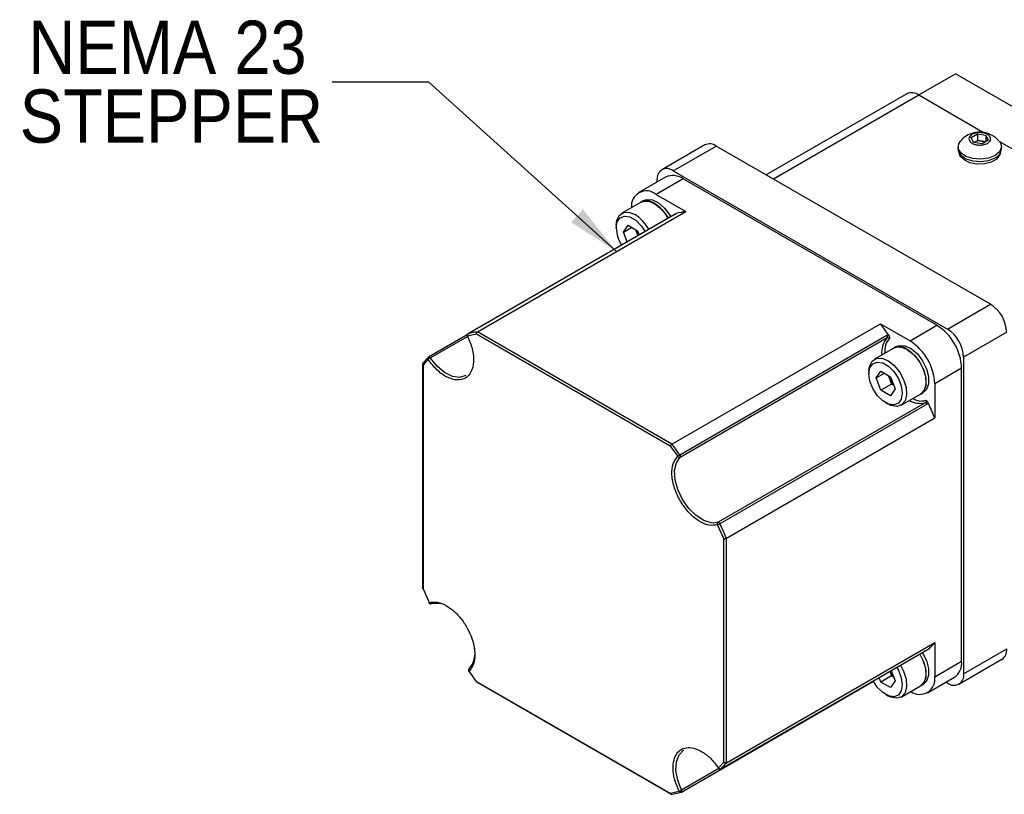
# Model space of a CAD drawing. Header units: millimetres. Extents: x 4 to 432, y 0 to 276.
# Tile 4 of 6: x 235 to 299, y 168 to 219. Entities that reach past the tile are written whole.
import ezdxf

# ---------------------------------------------------------------- set-up
doc = ezdxf.new("R2010")
doc.units = ezdxf.units.MM
doc.linetypes.add('SLD-Solid', pattern=[0])
doc.layers.add('TEXT', color=140, linetype='SLD-Solid', lineweight=25)
doc.styles.add('SLDTEXTSTYLE0', font='GOTHIC.TTF', dxfattribs={"width": 0.913})
doc.styles.get("Standard").update_dxf_attribs({"font": 'GOTHIC.TTF'})
doc.dimstyles.new('SLDDIMSTYLE6', dxfattribs={"dimtxt": 0.18, "dimasz": 3.5, "dimexe": 0, "dimexo": 0.0625, "dimgap": 0, "dimtad": 0, "dimtih": 1, "dimtoh": 1, "dimdec": 0, "dimrnd": 1e-09, "dimzin": 0, "dimdsep": 46, "dimtxsty": 'Standard', "dimsah": 1, "dimcen": 0.09, "dimadec": 0, "dimazin": 0, "dimtfac": 3.5, "dimtdec": 0, "dimtofl": 0, "dimtmove": 0, "dimatfit": 3, "dimfxl": 0, "dimfrac": 2, "dimtolj": 1, "dimtzin": 0, "dimarcsym": 0})

# ---------------------------------------------------------------- blocks, each defined once
blk = doc.blocks.new('SW_NOTE_0_3')
at = {"layer": 'TEXT', "color": 0, "char_height": 3.5, "attachment_point": 2, "style": 'SLDTEXTSTYLE0'}
for s, insert in [('NEMA 23', (-10.823, 4.046)), ('STEPPER', (-10.566, -0.48))]:
    blk.add_mtext(s, dxfattribs=dict(at, insert=insert))

msp = doc.modelspace()

# ---------------------------------------------------------------- linework, layer by layer
for p, q in [((293.722, 213.581), (296.134, 214.974)), ((317.348, 202.728), (296.134, 214.974)), ((292.928, 213.66), (283.689, 208.327)), ((284.154, 208.058), (293.721, 213.582)), ((293.721, 213.582), (298.024, 211.098)), ((297.168, 210.785), (297.576, 211.021)), ((297.576, 211.021), (298.134, 210.934)), ((297.576, 211.021), (297.576, 210.596)), ((297.317, 210.463), (297.168, 210.785)), ((297.875, 210.377), (297.317, 210.463)), ((297.34, 210.46), (297.372, 210.478)), ((297.372, 210.478), (297.342, 210.459)), ((297.372, 210.478), (297.576, 210.596)), ((297.576, 210.596), (297.855, 210.553)), ((297.855, 210.553), (298.111, 210.513)), ((298.283, 210.613), (297.875, 210.377)), ((298.134, 210.934), (298.283, 210.613)), ((298.134, 210.934), (298.134, 210.526)), ((299.022, 210.522), (306.51, 206.199)), ((279.651, 210.299), (276.823, 208.666)), ((277.573, 208.592), (280.401, 210.225)), ((298.433, 199.816), (280.401, 210.225)), ((296.3, 210.18), (296.3, 210.025)), ((299.15, 210.025), (299.15, 210.18)), ((277.573, 208.592), (295.604, 198.183)), ((277.07, 208.181), (275.302, 207.161)), ((278.22, 208.068), (276.452, 207.047)), ((276.512, 207.859), (276.512, 207.98)), ((294.908, 198.434), (278.22, 208.068)), ((275.459, 206.535), (274.186, 205.8)), ((275.636, 206.637), (275.459, 206.535)), ((276.452, 207.047), (278.402, 205.921)), ((264.702, 198.012), (278.402, 205.921)), ((277.628, 205.698), (264.078, 197.876)), ((277.7, 205.738), (264.088, 197.88)), ((277.691, 205.734), (277.628, 205.698)), ((273.824, 204.999), (273.824, 204.835)), ((274.293, 204.565), (274.606, 205.011)), ((274.293, 204.565), (274.836, 204.878)), ((274.544, 203.917), (274.293, 204.565)), ((274.606, 205.011), (275.233, 204.649)), ((275.095, 204.729), (275.157, 204.569)), ((275.157, 204.569), (275.251, 204.326)), ((275.233, 204.649), (275.339, 204.376)), ((295.604, 198.183), (298.433, 199.816)), ((277.489, 190.63), (291.189, 198.539)), ((291.189, 198.539), (293.14, 197.413)), ((293.14, 197.413), (294.908, 198.434)), ((264.026, 197.815), (261.487, 196.349)), ((261.603, 196.291), (264.082, 197.722)), ((264.64, 197.844), (264.052, 197.716)), ((264.088, 197.88), (264.078, 197.876)), ((277.375, 190.492), (264.64, 197.844)), ((277.489, 190.63), (264.702, 198.012)), ((278.008, 189.924), (291.62, 197.782)), ((278.026, 189.769), (291.638, 197.626)), ((291.773, 197.712), (291.799, 197.577)), ((299.493, 197.979), (296.665, 196.346)), ((292.076, 196.942), (290.803, 196.207)), ((292.253, 197.044), (292.076, 196.942)), ((261.126, 195.815), (261.461, 196.19)), ((296.665, 196.346), (296.665, 175.524)), ((261.089, 195.897), (261.089, 181.129)), ((261.126, 195.815), (261.126, 181.109)), ((296.534, 195.617), (294.766, 194.596)), ((296.534, 176.347), (296.534, 195.617)), ((290.441, 195.406), (290.441, 195.243)), ((290.91, 194.972), (291.223, 195.418)), ((290.91, 194.972), (291.453, 195.285)), ((291.223, 194.164), (290.91, 194.972)), ((291.223, 195.418), (291.85, 195.056)), ((291.712, 195.136), (291.774, 194.976)), ((291.774, 194.976), (291.931, 194.572)), ((291.85, 195.056), (292.164, 194.248)), ((291.931, 194.572), (291.223, 194.164)), ((292.164, 194.248), (291.85, 193.802)), ((291.931, 194.572), (292.069, 194.492)), ((294.766, 194.596), (294.766, 192.344)), ((291.85, 193.802), (291.223, 194.164)), ((292.553, 193.176), (293.826, 193.911)), ((293.826, 193.911), (294.003, 194.013)), ((294.131, 193.338), (280.519, 185.48)), ((294.256, 193.245), (280.645, 185.387)), ((291.537, 193.344), (291.678, 193.263)), ((294.168, 193.502), (294.272, 193.413)), ((294.197, 193.32), (294.185, 193.328)), ((281.066, 184.435), (294.766, 192.344)), ((277.375, 190.492), (277.868, 189.82)), ((280.519, 185.48), (280.228, 185.434)), ((280.889, 184.405), (280.485, 185.317)), ((280.889, 169.699), (280.889, 184.405)), ((281.066, 169.669), (281.066, 184.435)), ((261.126, 181.109), (261.53, 180.197)), ((261.618, 180.123), (261.633, 180.126)), ((281.066, 169.669), (294.766, 177.578)), ((294.766, 177.578), (294.766, 175.326)), ((280.704, 169.267), (294.317, 177.125)), ((280.714, 169.274), (294.326, 177.132)), ((296.665, 175.524), (299.493, 177.157)), ((294.766, 175.326), (296.534, 176.347)), ((296.354, 174.837), (299.182, 176.47)), ((264.64, 175.022), (264.147, 175.694)), ((291.815, 175.681), (291.931, 175.384)), ((291.903, 175.731), (292.164, 175.059)), ((264.639, 174.98), (277.427, 167.597)), ((264.64, 175.022), (277.375, 167.67)), ((278.113, 167.74), (290.733, 175.026)), ((291.223, 174.975), (291.108, 175.273)), ((291.931, 175.384), (291.223, 174.975)), ((291.85, 174.613), (291.223, 174.975)), ((292.164, 175.059), (291.85, 174.613)), ((291.931, 175.384), (292.069, 175.304)), ((293.826, 174.722), (294.003, 174.824)), ((294.29, 174.273), (296.057, 175.294)), ((295.604, 174.911), (295.5, 174.972)), ((291.537, 174.156), (291.678, 174.074)), ((292.553, 173.987), (293.826, 174.722)), ((280.889, 169.699), (280.554, 169.324)), ((280.562, 169.281), (278.12, 167.871)), ((280.54, 169.304), (280.539, 169.304)), ((277.375, 167.67), (277.962, 167.798))]:
    msp.add_line(p, q)
at = {"flags": 128}
for points in [[(298.733, 209.599), (298.301, 209.428), (297.791, 209.359), (297.273, 209.4), (296.815, 209.547), (296.48, 209.78), (296.314, 210.067), (296.338, 210.369), (296.448, 210.544)], [(299.001, 210.547), (299.077, 210.442), (299.149, 210.142), (299.029, 209.848), (298.733, 209.599)], [(296.3, 210.025), (296.314, 209.911), (296.48, 209.625), (296.815, 209.392), (297.273, 209.245), (297.791, 209.203), (298.301, 209.273), (298.733, 209.443)], [(296.352, 209.806), (296.422, 209.589), (296.668, 209.334), (297.056, 209.148), (297.535, 209.055), (298.04, 209.069), (298.502, 209.187), (298.86, 209.393), (299.064, 209.66), (299.099, 209.806)], [(275.459, 206.535), (275.657, 206.606), (276.03, 206.58), (276.436, 206.384), (276.831, 206.041), (277.172, 205.587), (277.238, 205.473)], [(275.636, 206.637), (275.834, 206.708), (276.207, 206.682), (276.613, 206.486), (277.008, 206.143), (277.349, 205.689), (277.415, 205.575)], [(273.824, 204.999), (273.862, 205.328), (274.025, 205.664), (274.301, 205.851), (274.659, 205.868), (275.061, 205.713)], [(273.824, 204.835), (273.89, 205.23), (274.08, 205.501), (274.372, 205.615), (274.73, 205.559), (275.11, 205.339), (275.468, 204.982), (275.724, 204.599)], [(275.109, 204.72), (275.125, 204.661), (275.157, 204.569)], [(264.052, 197.716), (264.04, 197.713), (264.032, 197.711), (264.029, 197.712), (264.028, 197.713)], [(292.076, 196.942), (292.274, 197.013), (292.647, 196.987), (293.053, 196.791), (293.448, 196.448), (293.789, 195.994), (294.039, 195.478), (294.172, 194.957), (294.172, 194.487), (294.039, 194.118), (293.826, 193.911)], [(292.253, 197.044), (292.451, 197.115), (292.824, 197.089), (293.23, 196.894), (293.625, 196.55), (293.966, 196.096), (294.216, 195.58), (294.348, 195.059), (294.348, 194.589), (294.216, 194.22), (294.003, 194.013)], [(292.951, 196.855), (293.353, 196.546), (293.711, 196.115), (293.987, 195.61), (294.151, 195.085), (294.184, 194.596), (294.084, 194.198), (293.861, 193.933), (293.826, 193.911)], [(263.929, 195.125), (263.529, 195.009), (263.052, 195.079), (262.544, 195.332), (262.048, 195.748), (261.603, 196.291)], [(290.441, 195.406), (290.479, 195.735), (290.642, 196.071), (290.918, 196.258), (291.276, 196.275), (291.678, 196.121)], [(290.441, 195.243), (290.507, 195.637), (290.697, 195.908), (290.989, 196.022), (291.347, 195.966), (291.727, 195.747), (292.085, 195.39), (292.376, 194.939), (292.567, 194.448), (292.633, 193.977), (292.567, 193.583), (292.376, 193.312), (292.085, 193.198), (291.727, 193.254), (291.347, 193.473), (290.989, 193.83), (290.697, 194.281), (290.507, 194.772), (290.441, 195.243)], [(291.678, 196.121), (292.08, 195.811), (292.438, 195.38), (292.714, 194.875), (292.878, 194.35), (292.911, 193.862), (292.812, 193.463), (292.589, 193.198), (292.267, 193.095), (291.882, 193.165), (291.678, 193.263)], [(291.726, 195.127), (291.742, 195.068), (291.774, 194.976)], [(280.228, 185.434), (280.077, 185.443), (279.582, 185.595), (279.073, 185.922), (278.595, 186.398), (278.185, 186.984), (277.879, 187.63), (277.701, 188.283), (277.666, 188.89), (277.778, 189.399), (278.026, 189.769)], [(261.505, 180.195), (261.505, 180.195), (261.509, 180.193), (261.518, 180.194), (261.53, 180.197)], [(261.673, 180.136), (262.115, 180.173), (262.298, 180.137)], [(293.782, 176.816), (293.789, 176.805), (294.039, 176.29), (294.172, 175.768), (294.172, 175.298), (294.039, 174.929), (293.826, 174.722)], [(293.782, 176.816), (293.987, 176.421), (294.151, 175.896), (294.184, 175.408), (294.084, 175.009), (293.861, 174.744), (293.826, 174.722)], [(293.959, 176.918), (293.966, 176.907), (294.216, 176.392), (294.348, 175.87), (294.348, 175.4), (294.216, 175.031), (294.003, 174.824)], [(292.51, 176.082), (292.714, 175.686), (292.878, 175.161), (292.911, 174.673), (292.812, 174.275), (292.589, 174.01), (292.267, 173.906), (291.882, 173.976), (291.678, 174.074)], [(264.147, 175.694), (264.139, 175.684), (264.134, 175.677), (264.133, 175.673), (264.133, 175.672)], [(292.268, 175.942), (292.376, 175.75), (292.567, 175.26), (292.633, 174.789), (292.567, 174.394), (292.376, 174.123), (292.085, 174.009), (291.727, 174.065), (291.347, 174.285), (290.989, 174.642), (290.733, 175.026)], [(278.12, 167.871), (277.868, 168.528), (277.751, 169.167), (277.781, 169.737), (277.954, 170.189), (278.256, 170.488), (278.263, 170.492)], [(280.539, 169.304), (280.539, 169.305), (280.54, 169.309), (280.545, 169.315), (280.554, 169.324)], [(280.704, 169.267), (280.707, 169.268), (280.714, 169.274)], [(278.113, 167.74), (278.116, 167.742), (278.127, 167.753), (278.134, 167.767), (278.138, 167.784), (278.139, 167.804), (278.136, 167.826), (278.13, 167.849), (278.12, 167.871)]]:
    msp.add_lwpolyline(points, dxfattribs=at)
for centre, radius, start, end in [((293.256, 212.932), 0.798, 54.38265, 114.30673), ((297.725, 209.797), 0.768, 80.22864, 117.35738), ((297.762, 209.899), 0.661, 62.77734, 81.94088), ((279.962, 209.612), 0.754, 54.38278, 114.30658), ((298.481, 210.065), 0.67, 292.07132, 356.60847), ((277.159, 208.084), 0.655, 50.79658, 189.21392), ((277.546, 207.127), 1.157, 54.38248, 114.30705), ((275.817, 206.279), 0.997, 50.43573, 186.28176), ((275.826, 205.777), 0.842, 52.85781, 115.83151), ((274.941, 204.25), 2.603, 28.0266, 57.63446), ((279.389, 199.854), 6.147, 99.23535, 105.27661), ((273.668, 203.515), 2.603, 28.0266, 57.63446), ((276.148, 204.936), 2.326, 182.47792, 212.63075), ((276.381, 205.046), 1.313, 201.29826, 212.58441), ((297.19, 197.874), 2.305, 2.60543, 57.39457), ((268.881, 181.613), 28.003, 35.32855, 37.18957), ((293.003, 195.456), 3.535, 2.60541, 57.39457), ((294.362, 196.241), 2.305, 2.60543, 57.39457), ((264.164, 197.777), 0.127, 126.33912, 208.76064), ((265.69, 191.937), 6.155, 99.23791, 105.0859), ((292.775, 196.637), 1.507, 138.94964, 185.97357), ((292.443, 196.184), 0.842, 52.85796, 115.83153), ((291.235, 194.436), 3.535, 2.60541, 57.39457), ((265.918, 192.033), 6.187, 135.85597, 140.76168), ((261.542, 196.26), 0.106, 140.04995, 220.95922), ((262.068, 195.487), 0.929, 119.9925, 130.76445), ((261.513, 196.291), 0.0641, 55.02356, 113.65579), ((261.46, 196.196), 0.172, 33.33068, 58.46247), ((292.971, 195.438), 1.283, 201.10208, 223.99564), ((293.82, 194.719), 1.416, 239.77077, 282.66435), ((268.913, 181.471), 28.047, 22.81146, 25.0072), ((255.187, 173.709), 27.995, 35.39669, 37.18976), ((278.385, 189.271), 0.754, 120.00304, 133.29175), ((277.976, 189.883), 0.125, 210.33061, 293.62419), ((277.913, 189.834), 0.131, 330.0558, 43.53329), ((280.593, 185.38), 0.125, 126.3822, 210.09451), ((280.243, 186.083), 0.803, 287.52069, 299.99654), ((280.535, 185.413), 0.0685, 56.03618, 103.66634), ((280.473, 185.312), 0.188, 23.8041, 57.61558), ((255.221, 173.565), 28.038, 22.81126, 24.93923), ((261.63, 180.233), 0.106, 199.80014, 294.10166), ((289.98, 181.487), 6.18, 315.66762, 320.76457), ((262.944, 176.882), 1.6, 319.73861, 12.52408), ((298.757, 177.076), 0.741, 305.08346, 6.22895), ((295.446, 176.204), 1.097, 303.86094, 7.4513), ((264.227, 175.762), 0.105, 125.83428, 220.60944), ((292.96, 176.241), 1.269, 206.05108, 224.05375), ((296.018, 175.419), 0.655, 230.79664, 9.21415), ((293.783, 175.16), 0.997, 233.71391, 9.57337), ((276.276, 173.581), 6.184, 315.85543, 320.76354), ((280.662, 169.391), 0.128, 211.66623, 293.67784), ((276.501, 173.68), 6.156, 279.23837, 285.0859), ((277.618, 168.742), 1.005, 290.05561, 300.00473), ((278.066, 167.837), 0.11, 200.88003, 279.24472)]:
    msp.add_arc(centre, radius, start, end)
for points, knots in [([(298.98, 210.543), (298.94, 210.597), (298.855, 210.714), (298.63, 210.879), (298.318, 211.047), (297.893, 211.148), (297.42, 211.133), (296.954, 210.969), (296.616, 210.758), (296.49, 210.576), (296.462, 210.535)], [0, 0, 0, 0, 0.069641, 0.149995, 0.286641, 0.436393, 0.599579, 0.770901, 0.948118, 1, 1, 1, 1]), ([(298.229, 210.99), (298.28, 210.954), (298.382, 210.882), (298.446, 210.745), (298.433, 210.605), (298.339, 210.475), (298.176, 210.37), (297.962, 210.302), (297.721, 210.28), (297.481, 210.304), (297.317, 210.357), (297.18, 210.429), (297.071, 210.517), (297.004, 210.652), (297.018, 210.793), (297.112, 210.923), (297.275, 211.028), (297.489, 211.095), (297.729, 211.118), (297.969, 211.093), (298.134, 211.041), (298.211, 210.999), (298.229, 210.99)], [0, 0, 0, 0, 0.0536861, 0.1073729, 0.1610582, 0.214745, 0.2684306, 0.3221169, 0.3758038, 0.4294897, 0.483176, 0.5, 0.5536861, 0.6073729, 0.6610582, 0.714745, 0.7684306, 0.8221169, 0.8758038, 0.9294897, 0.983176, 1, 1, 1, 1]), ([(277.7, 205.738), (277.696, 205.736), (277.687, 205.733), (277.676, 205.722), (277.668, 205.708), (277.666, 205.696), (277.665, 205.69)], [0, 0, 0, 0, 0.250007, 0.500023, 0.749997, 1, 1, 1, 1]), ([(277.769, 205.784), (277.761, 205.777), (277.744, 205.764), (277.715, 205.746), (277.7, 205.738)], [0, 0, 0, 0, 0.499118, 1, 1, 1, 1]), ([(277.745, 205.766), (277.748, 205.77), (277.755, 205.779), (277.765, 205.782), (277.769, 205.784)], [0, 0, 0, 0, 0.514495, 1, 1, 1, 1]), ([(264.052, 197.716), (264.168, 197.438), (264.407, 196.861), (264.485, 196.016), (264.321, 195.34), (263.937, 194.923), (263.387, 194.79), (262.722, 194.977), (262.028, 195.459), (261.646, 195.952), (261.461, 196.19)], [0, 0, 0, 0, 0.120834, 0.25, 0.379167, 0.5, 0.620833, 0.75, 0.879167, 1, 1, 1, 1]), ([(264.079, 197.875), (264.077, 197.874), (264.064, 197.868), (264.043, 197.848), (264.021, 197.812), (264.014, 197.768), (264.017, 197.732), (264.028, 197.716), (264.03, 197.713)], [0, 0, 0, 0, 0.03427, 0.233766, 0.454024, 0.692303, 0.943332, 1, 1, 1, 1]), ([(264.64, 197.844), (264.638, 197.854), (264.635, 197.872), (264.637, 197.905), (264.644, 197.936), (264.657, 197.964), (264.67, 197.984), (264.686, 198.001), (264.697, 198.008), (264.702, 198.012)], [0, 0, 0, 0, 0.15541, 0.290541, 0.49937, 0.630923, 0.758004, 0.880901, 1, 1, 1, 1]), ([(291.799, 197.577), (291.691, 197.447), (291.489, 197.204), (291.475, 196.785), (291.468, 196.591)], [0, 0, 0, 0, 0.535737, 1, 1, 1, 1]), ([(291.62, 197.782), (291.636, 197.79), (291.669, 197.806), (291.708, 197.806), (291.727, 197.806)], [0, 0, 0, 0, 0.500879, 1, 1, 1, 1]), ([(291.655, 197.694), (291.654, 197.701), (291.652, 197.716), (291.644, 197.739), (291.633, 197.761), (291.624, 197.775), (291.62, 197.782)], [0, 0, 0, 0, 0.2500035, 0.5000056, 0.7500101, 1, 1, 1, 1]), ([(291.638, 197.626), (291.641, 197.63), (291.648, 197.638), (291.654, 197.654), (291.657, 197.672), (291.656, 197.686), (291.655, 197.694)], [0, 0, 0, 0, 0.250005, 0.499992, 0.749984, 1, 1, 1, 1]), ([(291.638, 197.626), (291.644, 197.63), (291.657, 197.636), (291.679, 197.639), (291.703, 197.639), (291.719, 197.634), (291.727, 197.632)], [0, 0, 0, 0, 0.24909, 0.498794, 0.749061, 1, 1, 1, 1]), ([(291.727, 197.806), (291.737, 197.79), (291.756, 197.76), (291.768, 197.727), (291.773, 197.712)], [0, 0, 0, 0, 0.526725, 1, 1, 1, 1]), ([(291.727, 197.632), (291.734, 197.629), (291.748, 197.624), (291.767, 197.611), (291.785, 197.596), (291.794, 197.583), (291.799, 197.577)], [0, 0, 0, 0, 0.250032, 0.5000229, 0.7500168, 1, 1, 1, 1]), ([(261.487, 196.349), (261.485, 196.348), (261.475, 196.343), (261.467, 196.334), (261.461, 196.328)], [0, 0, 0, 0, 0.182642, 1, 1, 1, 1]), ([(261.126, 195.947), (261.12, 195.943), (261.109, 195.936), (261.098, 195.921), (261.09, 195.905), (261.088, 195.882), (261.093, 195.858), (261.107, 195.834), (261.119, 195.821), (261.126, 195.815)], [0, 0, 0, 0, 0.119102, 0.242007, 0.369084, 0.500701, 0.70949, 0.844631, 1, 1, 1, 1]), ([(293.324, 193.621), (293.436, 193.565), (293.745, 193.41), (294.003, 193.466), (294.168, 193.502)], [0, 0, 0, 0, 0.362511, 1, 1, 1, 1]), ([(294.179, 193.412), (294.177, 193.403), (294.173, 193.386), (294.158, 193.359), (294.141, 193.346), (294.131, 193.338)], [0, 0, 0, 0, 0.275488, 0.534326, 1, 1, 1, 1]), ([(294.185, 193.328), (294.175, 193.333), (294.155, 193.342), (294.139, 193.339), (294.131, 193.338)], [0, 0, 0, 0, 0.500005, 1, 1, 1, 1]), ([(294.168, 193.502), (294.171, 193.495), (294.177, 193.48), (294.181, 193.457), (294.182, 193.434), (294.18, 193.419), (294.179, 193.412)], [0, 0, 0, 0, 0.250006, 0.5, 0.749999, 1, 1, 1, 1]), ([(294.256, 193.245), (294.253, 193.253), (294.245, 193.268), (294.231, 193.288), (294.215, 193.306), (294.203, 193.316), (294.197, 193.32)], [0, 0, 0, 0, 0.2500004, 0.4999968, 0.749987, 1, 1, 1, 1]), ([(294.331, 193.327), (294.321, 193.31), (294.301, 193.276), (294.271, 193.256), (294.256, 193.245)], [0, 0, 0, 0, 0.499119, 1, 1, 1, 1]), ([(294.272, 193.413), (294.289, 193.393), (294.311, 193.366), (294.327, 193.334), (294.331, 193.327)], [0, 0, 0, 0, 0.759851, 1, 1, 1, 1]), ([(277.489, 190.63), (277.483, 190.627), (277.472, 190.62), (277.454, 190.605), (277.435, 190.587), (277.414, 190.564), (277.396, 190.539), (277.382, 190.513), (277.377, 190.5), (277.375, 190.492)], [0, 0, 0, 0, 0.1191016, 0.2420046, 0.3690886, 0.5007049, 0.7095134, 0.8446331, 1, 1, 1, 1]), ([(280.485, 185.317), (280.301, 185.29), (279.921, 185.232), (279.228, 185.543), (278.561, 186.118), (278.008, 186.88), (277.619, 187.74), (277.448, 188.607), (277.518, 189.367), (277.754, 189.673), (277.868, 189.82)], [0, 0, 0, 0, 0.120833, 0.25, 0.379166, 0.5, 0.620834, 0.75, 0.879167, 1, 1, 1, 1]), ([(280.889, 184.405), (280.897, 184.404), (280.911, 184.401), (280.94, 184.401), (280.971, 184.404), (281.002, 184.41), (281.026, 184.417), (281.048, 184.426), (281.06, 184.432), (281.066, 184.435)], [0, 0, 0, 0, 0.1554104, 0.2905343, 0.4993639, 0.6309248, 0.7580012, 0.8809009, 1, 1, 1, 1]), ([(261.126, 181.109), (261.119, 181.111), (261.107, 181.114), (261.094, 181.124), (261.088, 181.132), (261.089, 181.138), (261.089, 181.139)], [0, 0, 0, 0, 0.306971, 0.573906, 0.986396, 1, 1, 1, 1]), ([(261.506, 180.196), (261.512, 180.185), (261.524, 180.161), (261.554, 180.139), (261.587, 180.125), (261.608, 180.124), (261.618, 180.123)], [0, 0, 0, 0, 0.255736, 0.557263, 0.779546, 1, 1, 1, 1]), ([(261.53, 180.197), (261.704, 180.228), (262.052, 180.289), (262.467, 180.091), (262.674, 179.992)], [0, 0, 0, 0, 0.5, 1, 1, 1, 1]), ([(262.674, 179.992), (262.843, 179.879), (263.187, 179.649), (263.667, 179.118), (264.07, 178.499), (264.359, 177.836), (264.524, 177.174), (264.545, 176.557), (264.427, 176.031), (264.239, 175.805), (264.147, 175.694)], [0, 0, 0, 0, 0.122552, 0.250001, 0.377449, 0.5, 0.622551, 0.75, 0.877449, 1, 1, 1, 1]), ([(294.267, 177.124), (294.272, 177.122), (294.284, 177.119), (294.3, 177.118), (294.314, 177.122), (294.322, 177.129), (294.326, 177.132)], [0, 0, 0, 0, 0.250013, 0.4999901, 0.7499883, 1, 1, 1, 1]), ([(294.326, 177.132), (294.34, 177.14), (294.37, 177.157), (294.39, 177.165), (294.4, 177.169)], [0, 0, 0, 0, 0.500882, 1, 1, 1, 1]), ([(294.4, 177.169), (294.391, 177.162), (294.38, 177.152), (294.365, 177.152), (294.362, 177.151)], [0, 0, 0, 0, 0.764743, 1, 1, 1, 1]), ([(264.151, 175.836), (264.147, 175.832), (264.133, 175.82), (264.116, 175.789), (264.108, 175.745), (264.114, 175.703), (264.129, 175.682), (264.135, 175.673)], [0, 0, 0, 0, 0.087543, 0.317547, 0.566374, 0.828513, 1, 1, 1, 1]), ([(264.647, 174.975), (264.647, 174.975), (264.641, 174.977), (264.637, 174.986), (264.635, 175.002), (264.638, 175.015), (264.64, 175.022)], [0, 0, 0, 0, 0.013793, 0.426221, 0.693112, 1, 1, 1, 1]), ([(277.962, 167.798), (277.869, 168.015), (277.677, 168.46), (277.554, 169.127), (277.572, 169.724), (277.734, 170.201), (278.024, 170.533), (278.426, 170.691), (278.909, 170.669), (279.255, 170.501), (279.424, 170.419)], [0, 0, 0, 0, 0.122529, 0.25, 0.377471, 0.5, 0.622529, 0.75, 0.877471, 1, 1, 1, 1]), ([(279.424, 170.419), (279.628, 170.281), (280.036, 170.005), (280.381, 169.551), (280.554, 169.324)], [0, 0, 0, 0, 0.5, 1, 1, 1, 1]), ([(281.066, 169.669), (281.06, 169.666), (281.048, 169.66), (281.026, 169.656), (281.002, 169.654), (280.971, 169.657), (280.94, 169.667), (280.911, 169.682), (280.897, 169.693), (280.889, 169.699)], [0, 0, 0, 0, 0.1191003, 0.2420062, 0.3690942, 0.5007127, 0.7095205, 0.8446274, 1, 1, 1, 1]), ([(280.54, 169.305), (280.543, 169.301), (280.552, 169.284), (280.578, 169.266), (280.611, 169.252), (280.632, 169.251), (280.642, 169.25)], [0, 0, 0, 0, 0.131888, 0.483567, 0.742839, 1, 1, 1, 1]), ([(280.642, 169.25), (280.659, 169.251), (280.681, 169.254), (280.7, 169.264), (280.704, 169.267)], [0, 0, 0, 0, 0.753064, 1, 1, 1, 1]), ([(277.375, 167.67), (277.377, 167.661), (277.382, 167.644), (277.396, 167.62), (277.414, 167.603), (277.435, 167.594), (277.454, 167.593), (277.472, 167.595), (277.483, 167.601), (277.489, 167.604)], [0, 0, 0, 0, 0.155406, 0.290541, 0.499372, 0.630927, 0.758, 0.880901, 1, 1, 1, 1]), ([(278.083, 167.73), (278.088, 167.731), (278.099, 167.732), (278.108, 167.738), (278.113, 167.741)], [0, 0, 0, 0, 0.508205, 1, 1, 1, 1])]:
    msp.add_open_spline(points, degree=3, knots=knots)

# ---------------------------------------------------------------- block references
at = {"layer": 'TEXT'}
msp.add_blockref('SW_NOTE_0_3', (255.15, 214.426), dxfattribs=at)

# ---------------------------------------------------------------- leaders
msp.add_leader([(273.846, 203.291), (261.5, 214.426), (255.15, 214.426)], dimstyle='SLDDIMSTYLE6', dxfattribs=at)

doc.saveas('drawing.dxf')
